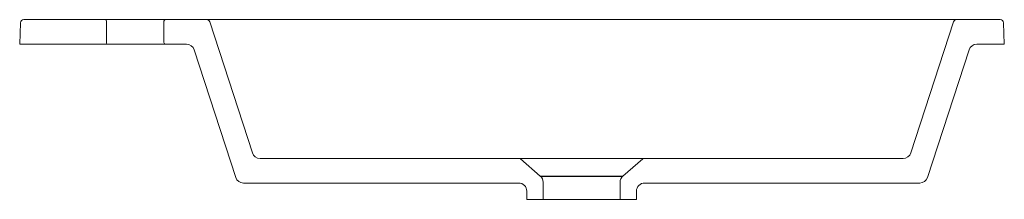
# Model space of a CAD drawing. Header units: millimetres. Extents: x 274.551 to 275.152, y 349.516 to 349.626.
import ezdxf

# ---------------------------------------------------------------- set-up
doc = ezdxf.new("R2010")
doc.units = ezdxf.units.MM
doc.layers.add('SANINDUSA', color=3, linetype='Continuous')

msp = doc.modelspace()

# ---------------------------------------------------------------- linework, layer by layer
at = {"layer": 'SANINDUSA', "linetype": 'Continuous', "lineweight": 15}
for p, q in [((274.5519, 349.62414), (274.55144, 349.61107)), ((274.60346, 349.62607), (274.5539, 349.62607)), ((274.64046, 349.62607), (274.60346, 349.62607)), ((274.60446, 349.61207), (274.60446, 349.62507)), ((274.63946, 349.62507), (274.63946, 349.61207)), ((274.66551, 349.62607), (274.64046, 349.62607)), ((274.69346, 349.54452), (274.66741, 349.62469)), ((274.67217, 349.62607), (275.11676, 349.62607)), ((275.12152, 349.62469), (275.09547, 349.54452)), ((275.15003, 349.62607), (275.12342, 349.62607)), ((275.15249, 349.61107), (275.15203, 349.62414)), ((274.60346, 349.61107), (274.55144, 349.61107)), ((274.60346, 349.61107), (274.64046, 349.61107)), ((274.65321, 349.61107), (274.64046, 349.61107)), ((274.65796, 349.60761), (274.68333, 349.52952)), ((275.1056, 349.52952), (275.13097, 349.60761)), ((275.15249, 349.61107), (275.13572, 349.61107)), ((274.85654, 349.54107), (274.69822, 349.54107)), ((274.86925, 349.53035), (274.85719, 349.54082)), ((274.93174, 349.54082), (274.91968, 349.53035)), ((275.09071, 349.54107), (274.93239, 349.54107)), ((274.68809, 349.52607), (274.85596, 349.52607)), ((274.87096, 349.51607), (274.87096, 349.52657)), ((274.91796, 349.52657), (274.91796, 349.51607)), ((274.93296, 349.52607), (275.10084, 349.52607)), ((274.86096, 349.51607), (274.86096, 349.52107)), ((274.86096, 349.51607), (274.87096, 349.51607)), ((274.91796, 349.51607), (274.87096, 349.51607)), ((274.91796, 349.51607), (274.92796, 349.51607)), ((274.92796, 349.52107), (274.92796, 349.51607))]:
    msp.add_line(p, q, dxfattribs=at)
at = {"layer": 'SANINDUSA'}
msp.add_line((274.86925, 349.53035), (274.91968, 349.53035), dxfattribs=at)
at = {"layer": 'SANINDUSA', "linetype": 'Continuous', "lineweight": 15}
for centre, radius, start, end in [((274.5539, 349.62407), 0.002, 90, 178), ((274.60346, 349.62507), 0.001, 0, 90), ((274.64046, 349.62507), 0.001, 90, 180), ((274.66551, 349.62407), 0.002, 18, 89.99999), ((275.12342, 349.62407), 0.002, 90, 162), ((275.15003, 349.62407), 0.002, 2, 90), ((274.60346, 349.61207), 0.001, 269.99999, 0), ((274.64046, 349.61207), 0.001, 180, 270.00001), ((274.65321, 349.60607), 0.005, 18, 90), ((275.13572, 349.60607), 0.005, 90, 162), ((274.69822, 349.54607), 0.005, 198, 270), ((274.85654, 349.54007), 0.001, 49, 90), ((274.93239, 349.54007), 0.001, 90, 131), ((275.09071, 349.54607), 0.005, 270, 342), ((274.68809, 349.53107), 0.005, 198, 270), ((274.86596, 349.52657), 0.005, 360, 49), ((274.92296, 349.52657), 0.005, 131, 180), ((275.10084, 349.53107), 0.005, 270, 342), ((274.85596, 349.52107), 0.005, 0, 90), ((274.93296, 349.52107), 0.005, 90, 180)]:
    msp.add_arc(centre, radius, start, end, dxfattribs=at)
for points, knots in [([(274.66551, 349.62607), (274.66551, 349.62607), (274.66551, 349.62607), (274.66553, 349.62607), (274.66556, 349.62607), (274.66559, 349.62607), (274.66566, 349.62607), (274.66578, 349.62607), (274.666, 349.62607), (274.66627, 349.62607), (274.66671, 349.62607), (274.66739, 349.62607), (274.66823, 349.62607), (274.66898, 349.62607), (274.66957, 349.62607), (274.67019, 349.62607), (274.67077, 349.62607), (274.67128, 349.62607), (274.67172, 349.62607), (274.67202, 349.62607), (274.67217, 349.62607)], [0, 0, 0, 0, 0.025744, 0.051341, 0.076827, 0.102239, 0.127612, 0.190578, 0.253127, 0.31523, 0.377071, 0.500007, 0.622942, 0.684733, 0.746886, 0.809384, 0.872401, 0.914681, 0.957158, 1, 1, 1, 1]), ([(275.11676, 349.62607), (275.11685, 349.62607), (275.11703, 349.62607), (275.1173, 349.62607), (275.11757, 349.62607), (275.11783, 349.62607), (275.11822, 349.62607), (275.11874, 349.62607), (275.11936, 349.62607), (275.11995, 349.62607), (275.1207, 349.62607), (275.12154, 349.62607), (275.12222, 349.62607), (275.12266, 349.62607), (275.12293, 349.62607), (275.12315, 349.62607), (275.12329, 349.62607), (275.12337, 349.62607), (275.12341, 349.62607), (275.12342, 349.62607), (275.12342, 349.62607)], [0, 0, 0, 0, 0.025744, 0.051341, 0.076827, 0.102239, 0.127612, 0.190578, 0.253127, 0.31523, 0.377071, 0.500007, 0.622942, 0.684733, 0.746886, 0.809384, 0.872401, 0.914681, 0.957158, 1, 1, 1, 1]), ([(274.85654, 349.54107), (274.85654, 349.54107), (274.85654, 349.54107), (274.85655, 349.54107), (274.85658, 349.54107), (274.85661, 349.54107), (274.85665, 349.54107), (274.8567, 349.54107), (274.85676, 349.54107), (274.8569, 349.54107), (274.85717, 349.54107), (274.85768, 349.54107), (274.85832, 349.54107), (274.85934, 349.54107), (274.8609, 349.54107), (274.86319, 349.54107), (274.86579, 349.54107), (274.86863, 349.54107), (274.87162, 349.54107), (274.87468, 349.54107), (274.87776, 349.54107), (274.88033, 349.54107), (274.88235, 349.54107), (274.88425, 349.54107), (274.88661, 349.54107), (274.88882, 349.54107), (274.89043, 349.54107), (274.89144, 349.54107), (274.89245, 349.54107), (274.89345, 349.54107), (274.89413, 349.54107), (274.89446, 349.54107)], [0, 0, 0, 0, 0.009944, 0.019881, 0.029813, 0.039744, 0.049675, 0.05961, 0.06955, 0.079497, 0.118928, 0.158368, 0.197199, 0.236038, 0.31194, 0.38565, 0.45679, 0.525074, 0.590303, 0.652357, 0.71119, 0.766814, 0.793054, 0.819301, 0.867256, 0.91522, 0.932184, 0.949132, 0.966076, 0.983028, 1, 1, 1, 1]), ([(274.89446, 349.54107), (274.89468, 349.54107), (274.8951, 349.54107), (274.89573, 349.54107), (274.89636, 349.54107), (274.89699, 349.54107), (274.89762, 349.54107), (274.89825, 349.54107), (274.89887, 349.54107), (274.90024, 349.54107), (274.90232, 349.54107), (274.90468, 349.54107), (274.90658, 349.54107), (274.9086, 349.54107), (274.91117, 349.54107), (274.91425, 349.54107), (274.91731, 349.54107), (274.9203, 349.54107), (274.92314, 349.54107), (274.92574, 349.54107), (274.92803, 349.54107), (274.92959, 349.54107), (274.93061, 349.54107), (274.93125, 349.54107), (274.93176, 349.54107), (274.93206, 349.54107), (274.93223, 349.54107), (274.93233, 349.54107), (274.93238, 349.54107), (274.93239, 349.54107), (274.93239, 349.54107)], [0, 0, 0, 0, 0.010609, 0.021209, 0.031803, 0.042393, 0.052983, 0.063576, 0.074175, 0.084782, 0.132737, 0.1807, 0.206939, 0.233187, 0.288812, 0.347645, 0.409699, 0.474928, 0.543212, 0.614352, 0.688062, 0.763964, 0.802794, 0.841634, 0.881065, 0.920505, 0.940385, 0.960248, 0.980113, 1, 1, 1, 1])]:
    msp.add_open_spline(points, degree=3, knots=knots, dxfattribs=at)

doc.saveas('drawing.dxf')
